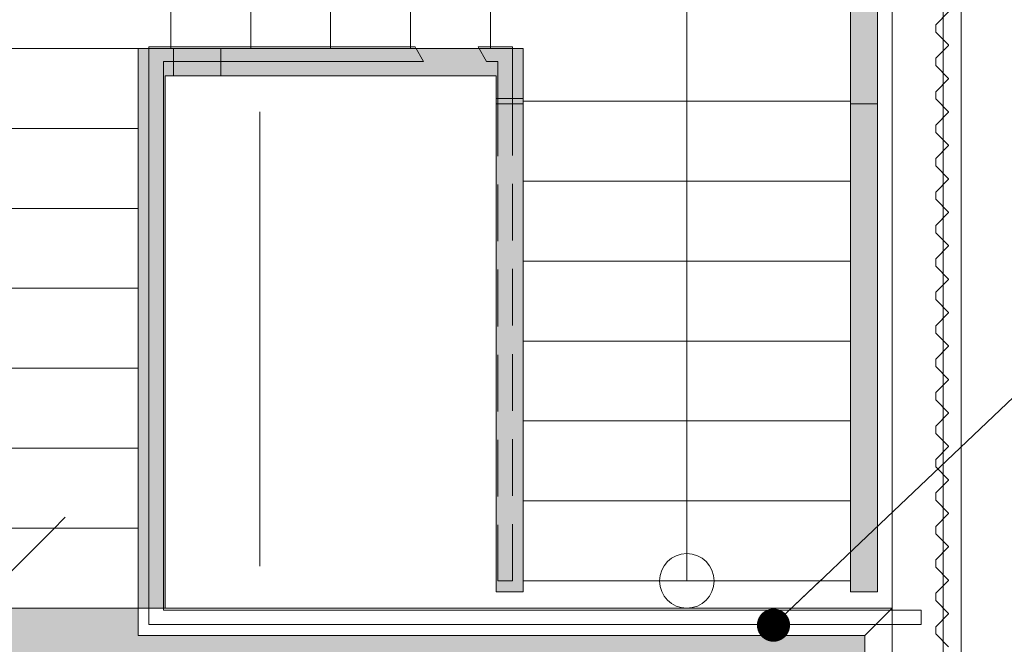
# Model space of a CAD drawing. Header units: millimetres. Extents: x -54205 to 352602, y -8439 to 61516.
# Tile 51 of 189: x -661 to 2049, y 21401 to 23120. Entities that reach past the tile are written whole.
import ezdxf
from ezdxf.enums import TextEntityAlignment as Align

# ---------------------------------------------------------------- set-up
doc = ezdxf.new("R2010")
doc.units = ezdxf.units.MM
doc.header["$MEASUREMENT"] = 0
for name, pattern in [('streep-punt', [2500, 1250, -625, 0, -625]), ('streep-streep-punt grof', [8750, 2500, -1250, 2500, -1250, 0, -1250]), ('streeplijn fijn', [234.119993, 155.999994, -78.119999]), ('Wipeout_Contour', [1000, 0, -1000])]:
    doc.linetypes.add(name, pattern=pattern)
for name, color, linetype in [('Maatvoering 1_ 100', 7, 'Continuous'), ('Maatvoering 1_ 100 2D arcering', 7, 'Continuous'), ('New_21_0 NC Buitenwanden', 7, 'Continuous'), ('New_24 Trappen', 7, 'Continuous'), ('New_24 Trappen 2D arcering', 7, 'Continuous'), ('New_24 Trappen Afdek-arcering', 7, 'Continuous'), ('New_28 Draagconstructies', 7, 'Continuous'), ('New_34 Balustrades', 7, 'Continuous'), ('New_41 Buitenwandafw', 7, 'Continuous'), ('New_Maatvoering 1_ 100', 7, 'Continuous'), ('New_Maatvoering 1_ 100 2D arcering', 7, 'Continuous'), ('Stramien', 7, 'Continuous')]:
    doc.layers.add(name, color=color, linetype=linetype)
doc.styles.add('GENERATED_STYLE_1', font='arial.ttf')
doc.styles.add('GENERATED_STYLE_2', font='arial.ttf')
doc.dimstyles.new('GENERATED_STYLE__10', dxfattribs={"dimtxt": 0.18, "dimasz": 182.4, "dimexe": 0.18, "dimexo": 0.0625, "dimgap": 0, "dimtad": 0, "dimtih": 1, "dimtoh": 1, "dimdec": 4, "dimzin": 0, "dimdsep": 46, "dimcen": 0.09, "dimadec": 0, "dimazin": 0, "dimtfac": 1, "dimtdec": 4, "dimtmove": 0, "dimatfit": 3, "dimldrblk": 'ARROWHEAD_11', "dimfxl": 1, "dimtolj": 1, "dimtzin": 0, "dimarcsym": 0})
doc.dimstyles.new('GENERATED_STYLE__2', dxfattribs={"dimtxt": 250, "dimasz": 142.5, "dimexe": 0.18, "dimexo": 0.0625, "dimgap": 0, "dimtad": 1, "dimtih": 1, "dimtoh": 1, "dimdec": 0, "dimzin": 0, "dimdsep": 46, "dimtxsty": 'GENERATED_STYLE_2', "dimblk": 'ARROWHEAD_11', "dimblk1": 'ARROWHEAD_11', "dimblk2": 'ARROWHEAD_11', "dimcen": 0.09, "dimse1": 1, "dimse2": 1, "dimclrd": 1, "dimclre": 1, "dimclrt": 2, "dimadec": 1, "dimazin": 0, "dimtfac": 1, "dimtdec": 4, "dimtmove": 0, "dimatfit": 3, "dimfxl": 1, "dimtolj": 1, "dimtzin": 0, "dimarcsym": 0})
doc.dimstyles.new('GENERATED_STYLE__3', dxfattribs={"dimtxt": 179.999995, "dimasz": 142.5, "dimexe": 0.18, "dimexo": 0.0625, "dimgap": 0, "dimtad": 1, "dimtih": 1, "dimtoh": 1, "dimdec": 0, "dimzin": 0, "dimdsep": 46, "dimtxsty": 'GENERATED_STYLE_1', "dimblk": 'ARROWHEAD_11', "dimblk1": 'ARROWHEAD_11', "dimblk2": 'ARROWHEAD_11', "dimcen": 0.09, "dimse1": 1, "dimse2": 1, "dimclrd": 1, "dimclre": 1, "dimclrt": 2, "dimadec": 1, "dimazin": 0, "dimtfac": 1, "dimtdec": 4, "dimtmove": 0, "dimatfit": 3, "dimfxl": 1, "dimtolj": 1, "dimtzin": 0, "dimarcsym": 0})
doc.dimstyles.new('GENERATED_STYLE__4', dxfattribs={"dimtxt": 250, "dimasz": 142.5, "dimexe": 0.18, "dimexo": 0.0625, "dimgap": 0, "dimtad": 1, "dimdec": 0, "dimzin": 0, "dimdsep": 46, "dimtxsty": 'GENERATED_STYLE_2', "dimblk": 'ARROWHEAD_11', "dimblk1": 'ARROWHEAD_11', "dimblk2": 'ARROWHEAD_11', "dimcen": 0.09, "dimse1": 1, "dimse2": 1, "dimclrd": 1, "dimclre": 1, "dimclrt": 2, "dimadec": 1, "dimazin": 0, "dimtfac": 1, "dimtdec": 4, "dimtmove": 0, "dimatfit": 3, "dimfxl": 1, "dimtolj": 1, "dimtzin": 0, "dimarcsym": 0})

# ---------------------------------------------------------------- blocks, each defined once
blk = doc.blocks.new('UPN balk 27_3')
at = {"layer": 'New_28 Draagconstructies', "color": 1, "linetype": 'Continuous', "lineweight": 0}
for p, q in [((545, 37.5), (-37.5, 37.5)), ((-37.5, 37.5), (0, 0)), ((1127.5, 37.5), (545, 37.5)), ((1090, 0), (1127.5, 37.5)), ((0, 0), (37.5, -37.5)), ((1052.5, -37.5), (1090, 0)), ((37.5, -37.5), (545, -37.5)), ((545, -37.5), (1052.5, -37.5))]:
    blk.add_line(p, q, dxfattribs=at)
blk = doc.blocks.new('Slab_9_1', base_point=(-1235, 20410.8))
at = {"layer": 'New_24 Trappen Afdek-arcering', "linetype": 'Continuous', "lineweight": 0, "true_color": 0xffffff}
blk.add_hatch(color=7, dxfattribs=at).paths.add_polyline_path([(-1235, 20410.8), (1665, 20410.8), (1665, 21425.8), (-335, 21425.8), (-335, 21500.8), (-1235, 21500.8)])
at = {"layer": 'New_24 Trappen', "color": 1, "linetype": 'Continuous', "lineweight": 0, "flags": 128}
blk.add_lwpolyline([(-1235, 20410.8), (1665, 20410.8), (1665, 21425.8), (-335, 21425.8), (-335, 21500.8), (-1235, 21500.8)], close=True, dxfattribs=at)
blk = doc.blocks.new('Slab_10_1', base_point=(-1350, 20325.8))
at = {"layer": 'New_24 Trappen', "color": 1, "linetype": 'Continuous', "lineweight": 0, "flags": 128}
blk.add_lwpolyline([(-1350, 20325.8), (1740, 20325.8), (1740, 24055.8), (-1350, 24055.8)], close=True, dxfattribs=at)
blk = doc.blocks.new('Stair_6_1')
at = {"layer": 'New_24 Trappen 2D arcering', "linetype": 'Continuous', "lineweight": 0, "true_color": 0xffffff}
for points in [[(1700, 22888), (1700, 24015.8), (862.8, 24015.8), (862.8, 23940.8), (1625, 23940.8), (1625, 22888)], [(-107.2, 23040.8), (-335, 23040.8), (-335, 21500.8), (-260, 21500.8), (-260, 22965.8), (-107.2, 22965.8)], [(725, 22903), (725, 23040.8), (-237.2, 23040.8), (-237.2, 22965.8), (650, 22965.8), (650, 22903)], [(-107.2, 23040.8), (-237.2, 23040.8), (-237.2, 22965.8), (-107.2, 22965.8)], [(725, 22888), (725, 22903), (650, 22903), (650, 22888)], [(725, 21545.8), (725, 21575.8), (725, 22888), (650, 22888), (650, 21575.8), (650, 21545.8)], [(1700, 21545.8), (1700, 21575.8), (1700, 22888), (1625, 22888), (1625, 21575.8), (1625, 21545.8)]]:
    blk.add_hatch(color=7, dxfattribs=at).paths.add_polyline_path(points)
at = {"layer": 'New_24 Trappen', "color": 9, "linetype": 'Continuous', "lineweight": 0, "flags": 128}
for points in [[(1700, 22888), (1700, 24015.8), (862.8, 24015.8), (862.8, 23940.8), (1625, 23940.8), (1625, 22888)], [(-107.2, 23040.8), (-335, 23040.8), (-335, 21500.8), (-260, 21500.8), (-260, 22965.8), (-107.2, 22965.8)], [(725, 22903), (725, 23040.8), (-237.2, 23040.8), (-237.2, 22965.8), (650, 22965.8), (650, 22903)], [(-107.2, 23040.8), (-237.2, 23040.8), (-237.2, 22965.8), (-107.2, 22965.8)], [(725, 22888), (725, 22903), (650, 22903), (650, 22888)], [(725, 21545.8), (725, 21575.8), (725, 22888), (650, 22888), (650, 21575.8), (650, 21545.8)], [(1700, 21545.8), (1700, 21575.8), (1700, 22888), (1625, 22888), (1625, 21575.8), (1625, 21545.8)]]:
    blk.add_lwpolyline(points, close=True, dxfattribs=at)
at = {"color": 254, "linetype": 'Wipeout_Contour', "lineweight": 0, "ltscale": 86889.148383}
blk.add_wipeout([(725, 21575.8), (1625, 21575.8), (1625, 21795.8), (725, 21795.8)], dxfattribs=at).dxf.layer = 'New_24 Trappen Afdek-arcering'
at = {"layer": 'New_24 Trappen', "color": 9, "linetype": 'Continuous', "lineweight": 0}
for p, q in [((1625, 21795.8), (725, 21795.8)), ((725, 21575.8), (1625, 21575.8))]:
    blk.add_line(p, q, dxfattribs=at)
at = {"layer": 'New_24 Trappen', "color": 1, "linetype": 'Continuous', "lineweight": 0}
for p, q in [((725, 21795.8), (725, 21575.8)), ((1625, 21575.8), (1625, 21795.8))]:
    blk.add_line(p, q, dxfattribs=at)
at = {"layer": 'New_24 Trappen', "color": 9, "linetype": 'Continuous', "lineweight": 0}
for start, end in [(0, 180), (180, 0)]:
    blk.add_arc((1175, 21575.8), 75, start, end, dxfattribs=at)
at = {"color": 254, "linetype": 'Wipeout_Contour', "lineweight": 0, "ltscale": 87767.687273}
blk.add_wipeout([(725, 21795.8), (1625, 21795.8), (1625, 22015.8), (725, 22015.8)], dxfattribs=at).dxf.layer = 'New_24 Trappen Afdek-arcering'
at = {"layer": 'New_24 Trappen', "color": 9, "linetype": 'Continuous', "lineweight": 0}
for p, q in [((1625, 22015.8), (725, 22015.8)), ((725, 21795.8), (1625, 21795.8)), ((1175, 21575.8), (1175, 21795.8))]:
    blk.add_line(p, q, dxfattribs=at)
at = {"layer": 'New_24 Trappen', "color": 1, "linetype": 'Continuous', "lineweight": 0}
for p, q in [((725, 22015.8), (725, 21795.8)), ((1625, 21795.8), (1625, 22015.8))]:
    blk.add_line(p, q, dxfattribs=at)
at = {"color": 254, "linetype": 'Wipeout_Contour', "lineweight": 0, "ltscale": 88646.255118}
blk.add_wipeout([(725, 22015.8), (1625, 22015.8), (1625, 22235.8), (725, 22235.8)], dxfattribs=at).dxf.layer = 'New_24 Trappen Afdek-arcering'
at = {"layer": 'New_24 Trappen', "color": 9, "linetype": 'Continuous', "lineweight": 0}
for p, q in [((1625, 22235.8), (725, 22235.8)), ((725, 22015.8), (1625, 22015.8))]:
    blk.add_line(p, q, dxfattribs=at)
at = {"layer": 'New_24 Trappen', "color": 1, "linetype": 'Continuous', "lineweight": 0}
for p, q in [((725, 22235.8), (725, 22015.8)), ((1625, 22015.8), (1625, 22235.8))]:
    blk.add_line(p, q, dxfattribs=at)
at = {"color": 254, "linetype": 'Wipeout_Contour', "lineweight": 0, "ltscale": 89524.851067}
blk.add_wipeout([(725, 22235.8), (1625, 22235.8), (1625, 22455.8), (725, 22455.8)], dxfattribs=at).dxf.layer = 'New_24 Trappen Afdek-arcering'
at = {"layer": 'New_24 Trappen', "color": 9, "linetype": 'Continuous', "lineweight": 0}
for p, q in [((1625, 22455.8), (725, 22455.8)), ((725, 22235.8), (1625, 22235.8))]:
    blk.add_line(p, q, dxfattribs=at)
at = {"layer": 'New_24 Trappen', "color": 1, "linetype": 'Continuous', "lineweight": 0}
for p, q in [((725, 22455.8), (725, 22235.8)), ((1625, 22235.8), (1625, 22455.8))]:
    blk.add_line(p, q, dxfattribs=at)
at = {"color": 254, "linetype": 'Wipeout_Contour', "lineweight": 0, "ltscale": 90403.474301}
blk.add_wipeout([(725, 22455.8), (1625, 22455.8), (1625, 22675.8), (725, 22675.8)], dxfattribs=at).dxf.layer = 'New_24 Trappen Afdek-arcering'
at = {"layer": 'New_24 Trappen', "color": 9, "linetype": 'Continuous', "lineweight": 0}
for p, q in [((1625, 22675.8), (725, 22675.8)), ((725, 22455.8), (1625, 22455.8))]:
    blk.add_line(p, q, dxfattribs=at)
at = {"layer": 'New_24 Trappen', "color": 1, "linetype": 'Continuous', "lineweight": 0}
for p, q in [((725, 22675.8), (725, 22455.8)), ((1625, 22455.8), (1625, 22675.8))]:
    blk.add_line(p, q, dxfattribs=at)
at = {"color": 254, "linetype": 'Wipeout_Contour', "lineweight": 0, "ltscale": 91282.124058}
blk.add_wipeout([(1625, 22895.8), (725, 22895.8), (725, 22675.8), (1625, 22675.8)], dxfattribs=at).dxf.layer = 'New_24 Trappen Afdek-arcering'
at = {"layer": 'New_24 Trappen', "color": 9, "linetype": 'Continuous', "lineweight": 0}
for p, q in [((1625, 22895.8), (725, 22895.8)), ((725, 22675.8), (1625, 22675.8))]:
    blk.add_line(p, q, dxfattribs=at)
at = {"layer": 'New_24 Trappen', "color": 1, "linetype": 'Continuous', "lineweight": 0}
for p, q in [((725, 22895.8), (725, 22675.8)), ((1625, 22675.8), (1625, 22895.8))]:
    blk.add_line(p, q, dxfattribs=at)
at = {"color": 254, "linetype": 'Wipeout_Contour', "lineweight": 0, "ltscale": 139907.001611}
blk.add_wipeout([(1625, 23940.8), (635, 23940.8), (635, 23040.8), (725, 23040.8), (725, 22895.8), (1625, 22895.8)], dxfattribs=at).dxf.layer = 'New_24 Trappen Afdek-arcering'
at = {"layer": 'New_24 Trappen', "color": 9, "linetype": 'Continuous', "lineweight": 0}
for p, q in [((635, 23940.8), (635, 23040.8)), ((1175, 22895.8), (1175, 23490.8)), ((725, 22895.8), (1625, 22895.8)), ((1175, 21795.8), (1175, 22895.8))]:
    blk.add_line(p, q, dxfattribs=at)
at = {"layer": 'New_24 Trappen', "color": 1, "linetype": 'Continuous', "lineweight": 0}
for p, q in [((1625, 22895.8), (1625, 23940.8)), ((635, 23040.8), (725, 23040.8)), ((725, 23040.8), (725, 22895.8))]:
    blk.add_line(p, q, dxfattribs=at)
at = {"color": 254, "linetype": 'Wipeout_Contour', "lineweight": 0, "ltscale": 93987.820194}
blk.add_wipeout([(415, 23040.8), (635, 23040.8), (635, 23940.8), (415, 23940.8)], dxfattribs=at).dxf.layer = 'New_24 Trappen Afdek-arcering'
at = {"layer": 'New_24 Trappen', "color": 9, "linetype": 'Continuous', "lineweight": 0}
for p, q in [((415, 23940.8), (415, 23040.8)), ((635, 23040.8), (635, 23940.8))]:
    blk.add_line(p, q, dxfattribs=at)
at = {"layer": 'New_24 Trappen', "color": 1, "linetype": 'Continuous', "lineweight": 0}
blk.add_line((415, 23040.8), (635, 23040.8), dxfattribs=at)
at = {"color": 254, "linetype": 'Wipeout_Contour', "lineweight": 0, "ltscale": 93972.271554}
blk.add_wipeout([(195, 23040.8), (415, 23040.8), (415, 23940.8), (195, 23940.8)], dxfattribs=at).dxf.layer = 'New_24 Trappen Afdek-arcering'
at = {"layer": 'New_24 Trappen', "color": 9, "linetype": 'Continuous', "lineweight": 0}
for p, q in [((195, 23940.8), (195, 23040.8)), ((415, 23040.8), (415, 23940.8))]:
    blk.add_line(p, q, dxfattribs=at)
at = {"layer": 'New_24 Trappen', "color": 1, "linetype": 'Continuous', "lineweight": 0}
blk.add_line((195, 23040.8), (415, 23040.8), dxfattribs=at)
at = {"color": 254, "linetype": 'Wipeout_Contour', "lineweight": 0, "ltscale": 93964.964914}
blk.add_wipeout([(-25, 23040.8), (195, 23040.8), (195, 23940.8), (-25, 23940.8)], dxfattribs=at).dxf.layer = 'New_24 Trappen Afdek-arcering'
at = {"layer": 'New_24 Trappen', "color": 9, "linetype": 'Continuous', "lineweight": 0}
for p, q in [((-25, 23940.8), (-25, 23040.8)), ((195, 23040.8), (195, 23940.8))]:
    blk.add_line(p, q, dxfattribs=at)
at = {"layer": 'New_24 Trappen', "color": 1, "linetype": 'Continuous', "lineweight": 0}
blk.add_line((-25, 23040.8), (195, 23040.8), dxfattribs=at)
at = {"color": 254, "linetype": 'Wipeout_Contour', "lineweight": 0, "ltscale": 93965.902205}
blk.add_wipeout([(-25, 23940.8), (-245, 23940.8), (-245, 23040.8), (-25, 23040.8)], dxfattribs=at).dxf.layer = 'New_24 Trappen Afdek-arcering'
at = {"layer": 'New_24 Trappen', "color": 9, "linetype": 'Continuous', "lineweight": 0}
for p, q in [((-245, 23940.8), (-245, 23040.8)), ((-25, 23040.8), (-25, 23940.8))]:
    blk.add_line(p, q, dxfattribs=at)
at = {"layer": 'New_24 Trappen', "color": 1, "linetype": 'Continuous', "lineweight": 0}
blk.add_line((-245, 23040.8), (-25, 23040.8), dxfattribs=at)
at = {"color": 254, "linetype": 'Wipeout_Contour', "lineweight": 0, "ltscale": 117073.552776}
blk.add_wipeout([(-245, 23940.8), (-1235, 23940.8), (-1235, 23040.8), (-335, 23040.8), (-245, 23040.8)], dxfattribs=at).dxf.layer = 'New_24 Trappen Afdek-arcering'
at = {"layer": 'New_24 Trappen', "color": 9, "linetype": 'Continuous', "lineweight": 0}
for p, q in [((-245, 23040.8), (-245, 23940.8)), ((-1235, 23040.8), (-335, 23040.8))]:
    blk.add_line(p, q, dxfattribs=at)
at = {"layer": 'New_24 Trappen', "color": 1, "linetype": 'Continuous', "lineweight": 0}
blk.add_line((-335, 23040.8), (-245, 23040.8), dxfattribs=at)
at = {"color": 254, "linetype": 'Wipeout_Contour', "lineweight": 0, "ltscale": 91794.682295}
blk.add_wipeout([(-1235, 23040.8), (-1235, 22820.8), (-335, 22820.8), (-335, 23040.8)], dxfattribs=at).dxf.layer = 'New_24 Trappen Afdek-arcering'
at = {"layer": 'New_24 Trappen', "color": 9, "linetype": 'Continuous', "lineweight": 0}
for p, q in [((-335, 23040.8), (-1235, 23040.8)), ((-1235, 22820.8), (-335, 22820.8))]:
    blk.add_line(p, q, dxfattribs=at)
at = {"layer": 'New_24 Trappen', "color": 1, "linetype": 'Continuous', "lineweight": 0}
blk.add_line((-335, 22820.8), (-335, 23040.8), dxfattribs=at)
at = {"color": 254, "linetype": 'Wipeout_Contour', "lineweight": 0, "ltscale": 90915.372701}
blk.add_wipeout([(-335, 22820.8), (-1235, 22820.8), (-1235, 22600.8), (-335, 22600.8)], dxfattribs=at).dxf.layer = 'New_24 Trappen Afdek-arcering'
at = {"layer": 'New_24 Trappen', "color": 9, "linetype": 'Continuous', "lineweight": 0}
for p, q in [((-335, 22820.8), (-1235, 22820.8)), ((-1235, 22600.8), (-335, 22600.8))]:
    blk.add_line(p, q, dxfattribs=at)
at = {"layer": 'New_24 Trappen', "color": 1, "linetype": 'Continuous', "lineweight": 0}
blk.add_line((-335, 22600.8), (-335, 22820.8), dxfattribs=at)
at = {"color": 254, "linetype": 'Wipeout_Contour', "lineweight": 0, "ltscale": 90036.076574}
blk.add_wipeout([(-335, 22600.8), (-1235, 22600.8), (-1235, 22380.8), (-335, 22380.8)], dxfattribs=at).dxf.layer = 'New_24 Trappen Afdek-arcering'
at = {"layer": 'New_24 Trappen', "color": 9, "linetype": 'Continuous', "lineweight": 0}
for p, q in [((-335, 22600.8), (-1235, 22600.8)), ((-1235, 22380.8), (-335, 22380.8))]:
    blk.add_line(p, q, dxfattribs=at)
at = {"layer": 'New_24 Trappen', "color": 1, "linetype": 'Continuous', "lineweight": 0}
blk.add_line((-335, 22380.8), (-335, 22600.8), dxfattribs=at)
at = {"color": 254, "linetype": 'Wipeout_Contour', "lineweight": 0, "ltscale": 89156.794324}
blk.add_wipeout([(-335, 22380.8), (-1235, 22380.8), (-1235, 22160.8), (-335, 22160.8)], dxfattribs=at).dxf.layer = 'New_24 Trappen Afdek-arcering'
at = {"layer": 'New_24 Trappen', "color": 9, "linetype": 'Continuous', "lineweight": 0}
for p, q in [((-335, 22380.8), (-1235, 22380.8)), ((-1235, 22160.8), (-335, 22160.8))]:
    blk.add_line(p, q, dxfattribs=at)
at = {"layer": 'New_24 Trappen', "color": 1, "linetype": 'Continuous', "lineweight": 0}
blk.add_line((-335, 22160.8), (-335, 22380.8), dxfattribs=at)
at = {"color": 254, "linetype": 'Wipeout_Contour', "lineweight": 0, "ltscale": 88277.526367}
blk.add_wipeout([(-335, 22160.8), (-1235, 22160.8), (-1235, 21940.8), (-335, 21940.8)], dxfattribs=at).dxf.layer = 'New_24 Trappen Afdek-arcering'
at = {"layer": 'New_24 Trappen', "color": 9, "linetype": 'Continuous', "lineweight": 0}
for p, q in [((-335, 22160.8), (-1235, 22160.8)), ((-1235, 21940.8), (-335, 21940.8))]:
    blk.add_line(p, q, dxfattribs=at)
at = {"layer": 'New_24 Trappen', "color": 1, "linetype": 'Continuous', "lineweight": 0}
blk.add_line((-335, 21940.8), (-335, 22160.8), dxfattribs=at)
at = {"color": 254, "linetype": 'Wipeout_Contour', "lineweight": 0, "ltscale": 87398.273124}
blk.add_wipeout([(-335, 21940.8), (-1235, 21940.8), (-1235, 21720.8), (-335, 21720.8)], dxfattribs=at).dxf.layer = 'New_24 Trappen Afdek-arcering'
at = {"layer": 'New_24 Trappen', "color": 9, "linetype": 'Continuous', "lineweight": 0}
for p, q in [((-335, 21940.8), (-1235, 21940.8)), ((-1235, 21720.8), (-335, 21720.8))]:
    blk.add_line(p, q, dxfattribs=at)
at = {"layer": 'New_24 Trappen', "color": 1, "linetype": 'Continuous', "lineweight": 0}
blk.add_line((-335, 21720.8), (-335, 21940.8), dxfattribs=at)
at = {"color": 254, "linetype": 'Wipeout_Contour', "lineweight": 0, "ltscale": 86519.035061}
blk.add_wipeout([(-335, 21720.8), (-1235, 21720.8), (-1235, 21500.8), (-335, 21500.8)], dxfattribs=at).dxf.layer = 'New_24 Trappen Afdek-arcering'
at = {"layer": 'New_24 Trappen', "color": 9, "linetype": 'Continuous', "lineweight": 0}
for p, q in [((-535, 21750.8), (-785, 21500.8)), ((-335, 21720.8), (-1235, 21720.8)), ((-1235, 21500.8), (-335, 21500.8))]:
    blk.add_line(p, q, dxfattribs=at)
at = {"layer": 'New_24 Trappen', "color": 1, "linetype": 'Continuous', "lineweight": 0}
blk.add_line((-335, 21500.8), (-335, 21720.8), dxfattribs=at)
blk = doc.blocks.new('Standard grid marker')
at = {"layer": 'Stramien', "color": 1, "linetype": 'streep-punt', "lineweight": 0}
blk.add_line((1000, 0), (61400.2, 0), dxfattribs=at)
at = {"layer": 'Stramien', "color": 2, "lineweight": 0, "style": 'GENERATED_STYLE_1'}
for tag, p in [('AC_MarkerText_1_0', (-245, -80)), ('AC_MarkerText_1_1', (63155.2, -80))]:
    blk.add_attdef(tag, text='', height=350, rotation=270, dxfattribs=at).set_placement(p, align=Align.TOP_CENTER)
blk = doc.blocks.new('Profielplaat 26_2')
at = {"layer": 'New_21_0 NC Buitenwanden', "color": 1, "linetype": 'streep-streep-punt grof', "lineweight": 0}
for p, q in [((-35, 2805.5), (0, 2770)), ((0, 2770), (0, 2760)), ((0, 2750), (-35, 2714.5)), ((0, 2760), (0, 2750)), ((-35, 2714.5), (-35, 2713.5)), ((-35, 2713.5), (0, 2678)), ((0, 2658), (-35, 2622.5)), ((0, 2678), (0, 2668)), ((0, 2668), (0, 2658)), ((-35, 2622.5), (-35, 2621.5)), ((-35, 2621.5), (0, 2586)), ((0, 2586), (0, 2576)), ((0, 2576), (0, 2566)), ((0, 2566), (-35, 2530.5)), ((-35, 2530.5), (-35, 2529.5)), ((-35, 2529.5), (0, 2494)), ((0, 2494), (0, 2484)), ((0, 2474), (-35, 2438.5)), ((0, 2484), (0, 2474)), ((-35, 2438.5), (-35, 2437.5)), ((-35, 2437.5), (0, 2402)), ((0, 2402), (0, 2392)), ((0, 2392), (0, 2382)), ((0, 2382), (-35, 2346.5)), ((-35, 2346.5), (-35, 2345.5)), ((-35, 2345.5), (0, 2310)), ((0, 2310), (0, 2300)), ((0, 2290), (-35, 2254.5)), ((0, 2300), (0, 2290)), ((-35, 2254.5), (-35, 2253.5)), ((-35, 2253.5), (0, 2218)), ((0, 2198), (-35, 2162.5)), ((0, 2218), (0, 2208)), ((0, 2208), (0, 2198)), ((-35, 2162.5), (-35, 2161.5)), ((-35, 2161.5), (0, 2126)), ((0, 2126), (0, 2116)), ((0, 2116), (0, 2106)), ((0, 2106), (-35, 2070.5)), ((-35, 2070.5), (-35, 2069.5)), ((-35, 2069.5), (0, 2034)), ((0, 2034), (0, 2024)), ((0, 2014), (-35, 1978.5)), ((0, 2024), (0, 2014)), ((-35, 1978.5), (-35, 1977.5)), ((-35, 1977.5), (0, 1942)), ((0, 1942), (0, 1932)), ((0, 1932), (0, 1922)), ((0, 1922), (-35, 1886.5)), ((-35, 1886.5), (-35, 1885.5)), ((-35, 1885.5), (0, 1850)), ((0, 1850), (0, 1840)), ((0, 1830), (-35, 1794.5)), ((0, 1840), (0, 1830)), ((-35, 1794.5), (-35, 1793.5)), ((-35, 1793.5), (0, 1758)), ((0, 1738), (-35, 1702.5)), ((0, 1758), (0, 1748)), ((0, 1748), (0, 1738)), ((-35, 1702.5), (-35, 1701.5)), ((-35, 1701.5), (0, 1666)), ((0, 1666), (0, 1656)), ((0, 1656), (0, 1646)), ((0, 1646), (-35, 1610.5)), ((-35, 1610.5), (-35, 1609.5)), ((-35, 1609.5), (0, 1574)), ((0, 1574), (0, 1564)), ((0, 1554), (-35, 1518.5)), ((0, 1564), (0, 1554)), ((-35, 1518.5), (-35, 1517.5)), ((-35, 1517.5), (0, 1482)), ((0, 1482), (0, 1472)), ((0, 1472), (0, 1462)), ((0, 1462), (-35, 1426.5)), ((-35, 1426.5), (-35, 1425.5)), ((-35, 1425.5), (0, 1390)), ((0, 1390), (0, 1380)), ((0, 1370), (-35, 1334.5)), ((0, 1380), (0, 1370)), ((-35, 1334.5), (-35, 1333.5)), ((-35, 1333.5), (0, 1298)), ((0, 1278), (-35, 1242.5)), ((0, 1298), (0, 1288)), ((0, 1288), (0, 1278)), ((-35, 1242.5), (-35, 1241.5)), ((-35, 1241.5), (0, 1206)), ((0, 1206), (0, 1196)), ((0, 1196), (0, 1186)), ((0, 1186), (-35, 1150.5)), ((-35, 1150.5), (-35, 1149.5)), ((-35, 1149.5), (0, 1114)), ((0, 1114), (0, 1104)), ((0, 1094), (-35, 1058.5)), ((0, 1104), (0, 1094))]:
    blk.add_line(p, q, dxfattribs=at)
blk = doc.blocks.new('UPN balk 27_11')
at = {"layer": 'New_28 Draagconstructies', "color": 1, "linetype": 'Continuous', "lineweight": 0}
for p, q in [((1018.7, 37.5), (-37.5, 37.5)), ((-37.5, 37.5), (0, 0)), ((2037.5, 37.5), (1018.7, 37.5)), ((2037.5, 0), (2037.5, 37.5)), ((0, 0), (37.5, -37.5)), ((2037.5, -37.5), (2037.5, 0)), ((37.5, -37.5), (1018.7, -37.5)), ((1018.7, -37.5), (2037.5, -37.5))]:
    blk.add_line(p, q, dxfattribs=at)
blk = doc.blocks.new('Haag 27')
at = {"layer": 'New_41 Buitenwandafw', "color": 1, "linetype": 'Continuous', "lineweight": 0}
for p, q in [((3909.7, 50), (0, 50)), ((0, 0), (3909.7, 0))]:
    blk.add_line(p, q, dxfattribs=at)
blk = doc.blocks.new('*D1018')
at = {"layer": 'Maatvoering 1_ 100 2D arcering', "linetype": 'Continuous', "lineweight": 0}
for points in [[(64027.5, 27835.9), (64030.4, 27821.6), (64038.5, 27809.4), (64050.6, 27801.3), (64065, 27798.4), (64079.4, 27801.3), (64091.5, 27809.4), (64099.6, 27821.6), (64102.5, 27835.9), (64099.6, 27850.3), (64091.5, 27862.4), (64079.4, 27870.6), (64065, 27873.4), (64050.6, 27870.6), (64038.5, 27862.4), (64030.4, 27850.3)], [(64027.5, 3115.7), (64030.4, 3101.3), (64038.5, 3089.1), (64050.6, 3081), (64065, 3078.2), (64079.4, 3081), (64091.5, 3089.1), (64099.6, 3101.3), (64102.5, 3115.7), (64099.6, 3130), (64091.5, 3142.2), (64079.4, 3150.3), (64065, 3153.2), (64050.6, 3150.3), (64038.5, 3142.2), (64030.4, 3130)]]:
    blk.add_hatch(color=1, dxfattribs=at).paths.add_polyline_path(points)
at = {"layer": 'Maatvoering 1_ 100', "color": 1, "linetype": 'Continuous', "lineweight": 0}
for p, q in [((64065, 27873.4), (64065, 27910.9)), ((64027.5, 27835.9), (63924.4, 27835.9)), ((64205.6, 27835.9), (64102.5, 27835.9)), ((64065, 3153.2), (64065, 27798.4)), ((64027.5, 3115.7), (63924.4, 3115.7)), ((64205.6, 3115.7), (64102.5, 3115.7)), ((64065, 3040.7), (64065, 3078.2))]:
    blk.add_line(p, q, dxfattribs=at)
for centre in [(64065, 27835.9), (64065, 3115.7)]:
    blk.add_circle(centre, 37.5, dxfattribs=at)
at = {"layer": 'Maatvoering 1_ 100', "color": 2, "lineweight": 0, "insert": (64015, 14951.5), "char_height": 250, "attachment_point": 7, "rotation": 90, "style": 'GENERATED_STYLE_2'}
blk.add_mtext('\\A1;{\\pql;\\fArial|b1|i0|c0|p0;\\W1.000000;24.720}', dxfattribs=at)
blk = doc.blocks.new('ARROWHEAD_11')
at = {"color": 0, "linetype": 'Continuous', "lineweight": 0}
blk.add_line((0, 0), (-1, 0), dxfattribs=at)
at = {"color": 0, "linetype": 'Continuous', "lineweight": 0, "const_width": 0.25, "flags": 128}
blk.add_lwpolyline([(-0.125, 0, 1), (0.125, 0, 1)], format="xyb", close=True, dxfattribs=at)
blk = doc.blocks.new('*D1035')
at = {"layer": 'Maatvoering 1_ 100 2D arcering', "linetype": 'Continuous', "lineweight": 0}
for points in [[(-1587.5, 26715.6), (-1584.6, 26701.2), (-1576.5, 26689), (-1564.4, 26680.9), (-1550, 26678.1), (-1535.6, 26680.9), (-1523.5, 26689), (-1515.4, 26701.2), (-1512.5, 26715.6), (-1515.4, 26729.9), (-1523.5, 26742.1), (-1535.6, 26750.2), (-1550, 26753.1), (-1564.4, 26750.2), (-1576.5, 26742.1), (-1584.6, 26729.9)], [(18292.5, 26715.6), (18295.4, 26701.2), (18303.5, 26689), (18315.6, 26680.9), (18330, 26678.1), (18344.4, 26680.9), (18356.5, 26689), (18364.6, 26701.2), (18367.5, 26715.6), (18364.6, 26729.9), (18356.5, 26742.1), (18344.4, 26750.2), (18330, 26753.1), (18315.6, 26750.2), (18303.5, 26742.1), (18295.4, 26729.9)]]:
    blk.add_hatch(color=1, dxfattribs=at).paths.add_polyline_path(points)
at = {"layer": 'Maatvoering 1_ 100', "color": 1, "linetype": 'Continuous', "lineweight": 0}
for p, q in [((-1550, 26753.1), (-1550, 26856.2)), ((18330, 26753.1), (18330, 26856.2)), ((-1625, 26715.6), (-1587.5, 26715.6)), ((-1512.5, 26715.6), (18292.5, 26715.6)), ((18367.5, 26715.6), (18405, 26715.6)), ((-1550, 26574.9), (-1550, 26678.1)), ((18330, 26574.9), (18330, 26678.1))]:
    blk.add_line(p, q, dxfattribs=at)
for centre in [(-1550, 26715.6), (18330, 26715.6)]:
    blk.add_circle(centre, 37.5, dxfattribs=at)
at = {"layer": 'Maatvoering 1_ 100', "color": 2, "lineweight": 0, "insert": (7865.7, 26765.6), "char_height": 250, "attachment_point": 7, "style": 'GENERATED_STYLE_2'}
blk.add_mtext('\\A1;{\\pql;\\fArial|b1|i0|c0|p0;\\W1.000000;19.880}', dxfattribs=at)
blk = doc.blocks.new('*D1044')
at = {"layer": 'New_Maatvoering 1_ 100 2D arcering', "linetype": 'Continuous', "lineweight": 0}
for points in [[(-1387.5, 25715.6), (-1384.6, 25701.2), (-1376.5, 25689), (-1364.4, 25680.9), (-1350, 25678.1), (-1335.6, 25680.9), (-1323.5, 25689), (-1315.4, 25701.2), (-1312.5, 25715.6), (-1315.4, 25729.9), (-1323.5, 25742.1), (-1335.6, 25750.2), (-1350, 25753.1), (-1364.4, 25750.2), (-1376.5, 25742.1), (-1384.6, 25729.9)], [(18292.5, 25715.6), (18295.4, 25701.2), (18303.5, 25689), (18315.6, 25680.9), (18330, 25678.1), (18344.4, 25680.9), (18356.5, 25689), (18364.6, 25701.2), (18367.5, 25715.6), (18364.6, 25729.9), (18356.5, 25742.1), (18344.4, 25750.2), (18330, 25753.1), (18315.6, 25750.2), (18303.5, 25742.1), (18295.4, 25729.9)]]:
    blk.add_hatch(color=1, dxfattribs=at).paths.add_polyline_path(points)
at = {"layer": 'New_Maatvoering 1_ 100', "color": 1, "linetype": 'Continuous', "lineweight": 0}
for p, q in [((-1350, 25753.1), (-1350, 25856.2)), ((18330, 25753.1), (18330, 25856.2)), ((-1312.5, 25715.6), (18292.5, 25715.6)), ((18367.5, 25715.6), (18405, 25715.6)), ((-1350, 25574.9), (-1350, 25678.1)), ((18330, 25574.9), (18330, 25678.1))]:
    blk.add_line(p, q, dxfattribs=at)
for centre in [(-1350, 25715.6), (18330, 25715.6)]:
    blk.add_circle(centre, 37.5, dxfattribs=at)
at = {"layer": 'New_Maatvoering 1_ 100', "color": 2, "lineweight": 0, "insert": (8112.5, 25751.6), "char_height": 180, "attachment_point": 7, "style": 'GENERATED_STYLE_1'}
blk.add_mtext('\\A1;{\\pql;\\fArial|b0|i0|c0|p0;\\W1.000000;19.680}', dxfattribs=at)
blk = doc.blocks.new('*D1047')
at = {"layer": 'New_Maatvoering 1_ 100 2D arcering', "linetype": 'Continuous', "lineweight": 0}
for points in [[(-787.4, 25215.6), (-784.5, 25201.2), (-776.4, 25189), (-764.2, 25180.9), (-749.9, 25178.1), (-735.5, 25180.9), (-723.4, 25189), (-715.2, 25201.2), (-712.4, 25215.6), (-715.2, 25229.9), (-723.4, 25242.1), (-735.5, 25250.2), (-749.9, 25253.1), (-764.2, 25250.2), (-776.4, 25242.1), (-784.5, 25229.9)], [(1159.4, 25215.6), (1162.3, 25201.2), (1170.4, 25189), (1182.6, 25180.9), (1196.9, 25178.1), (1211.3, 25180.9), (1223.4, 25189), (1231.6, 25201.2), (1234.4, 25215.6), (1231.6, 25229.9), (1223.4, 25242.1), (1211.3, 25250.2), (1196.9, 25253.1), (1182.6, 25250.2), (1170.4, 25242.1), (1162.3, 25229.9)]]:
    blk.add_hatch(color=1, dxfattribs=at).paths.add_polyline_path(points)
at = {"layer": 'New_Maatvoering 1_ 100', "color": 1, "linetype": 'Continuous', "lineweight": 0}
for p, q in [((1196.9, 25253.1), (1196.9, 25356.2)), ((-712.4, 25215.6), (1159.4, 25215.6)), ((1196.9, 25074.9), (1196.9, 25178.1))]:
    blk.add_line(p, q, dxfattribs=at)
blk.add_circle((1196.9, 25215.6), 37.5, dxfattribs=at)
at = {"layer": 'New_Maatvoering 1_ 100', "color": 2, "lineweight": 0, "insert": (-85.4, 25251.6), "char_height": 180, "attachment_point": 7, "style": 'GENERATED_STYLE_1'}
blk.add_mtext('\\A1;{\\pql;\\fArial|b0|i0|c0|p0;\\W1.000000;1.947}', dxfattribs=at)
blk = doc.blocks.new('*D1048')
at = {"layer": 'New_Maatvoering 1_ 100 2D arcering', "linetype": 'Continuous', "lineweight": 0}
for points in [[(1159.4, 25215.6), (1162.3, 25201.2), (1170.4, 25189), (1182.6, 25180.9), (1196.9, 25178.1), (1211.3, 25180.9), (1223.4, 25189), (1231.6, 25201.2), (1234.4, 25215.6), (1231.6, 25229.9), (1223.4, 25242.1), (1211.3, 25250.2), (1196.9, 25253.1), (1182.6, 25250.2), (1170.4, 25242.1), (1162.3, 25229.9)], [(3700, 25215.6), (3702.9, 25201.2), (3711, 25189), (3723.1, 25180.9), (3737.5, 25178.1), (3751.9, 25180.9), (3764, 25189), (3772.1, 25201.2), (3775, 25215.6), (3772.1, 25229.9), (3764, 25242.1), (3751.9, 25250.2), (3737.5, 25253.1), (3723.1, 25250.2), (3711, 25242.1), (3702.9, 25229.9)]]:
    blk.add_hatch(color=1, dxfattribs=at).paths.add_polyline_path(points)
at = {"layer": 'New_Maatvoering 1_ 100', "color": 1, "linetype": 'Continuous', "lineweight": 0}
for p, q in [((1196.9, 25253.1), (1196.9, 25356.2)), ((3737.5, 25253.1), (3737.5, 25356.2)), ((1234.4, 25215.6), (3700, 25215.6)), ((1196.9, 25074.9), (1196.9, 25178.1)), ((3737.5, 25074.9), (3737.5, 25178.1))]:
    blk.add_line(p, q, dxfattribs=at)
for centre in [(1196.9, 25215.6), (3737.5, 25215.6)]:
    blk.add_circle(centre, 37.5, dxfattribs=at)
at = {"layer": 'New_Maatvoering 1_ 100', "color": 2, "lineweight": 0, "insert": (2158.3, 25251.6), "char_height": 180, "attachment_point": 7, "style": 'GENERATED_STYLE_1'}
blk.add_mtext('\\A1;{\\pql;\\fArial|b0|i0|c0|p0;\\W1.000000;2.541}', dxfattribs=at)
blk = doc.blocks.new('Railing_3_1')
at = {"layer": 'New_34 Balustrades', "color": 9, "linetype": 'Continuous', "lineweight": 0}
for p, q in [((427.5, 23045.1), (-305, 23045.1)), ((-305, 23045.1), (-305, 21713.5)), ((450.6, 23005.1), (427.5, 23045.1)), ((-265, 23005.1), (450.6, 23005.1)), ((-265, 21713.5), (-265, 23005.1)), ((-305, 21713.5), (-305, 21455.8)), ((-265, 21495.8), (-265, 21713.5)), ((1820, 21495.8), (-265, 21495.8)), ((1820, 21455.8), (1820, 21495.8)), ((-305, 21455.8), (1820, 21455.8))]:
    blk.add_line(p, q, dxfattribs=at)
at = {"layer": 'New_34 Balustrades', "color": 9, "linetype": 'streeplijn fijn', "lineweight": 0}
for p, q in [((695, 23045.1), (600.7, 23045.1)), ((600.7, 23045.1), (623.8, 23005.1)), ((695, 22900.4), (695, 23045.1)), ((623.8, 23005.1), (655, 23005.1)), ((655, 23005.1), (655, 22900.4)), ((655, 22900.4), (655, 21575.8)), ((695, 21575.8), (695, 22900.4)), ((655, 21575.8), (695, 21575.8))]:
    blk.add_line(p, q, dxfattribs=at)

msp = doc.modelspace()

# ---------------------------------------------------------------- block references
at = {"layer": 'New_21_0 NC Buitenwanden', "color": 9, "linetype": 'Continuous', "lineweight": 0, "xscale": -1, "zscale": 1000}
msp.add_blockref('Profielplaat 26_2', (1860, 20335.8), dxfattribs=at)
at = {"layer": 'New_24 Trappen', "color": 1, "linetype": 'Continuous', "lineweight": 0}
for name, p in [('Slab_10_1', (-1350, 20325.8)), ('Slab_9_1', (-1235, 20410.8))]:
    msp.add_blockref(name, p, dxfattribs=at)
at = {"layer": 'New_28 Draagconstructies', "color": 9, "linetype": 'Continuous', "lineweight": 0, "xscale": -1, "zscale": 1000, "rotation": 270}
msp.add_blockref('UPN balk 27_3', (1702.5, 20373.3), dxfattribs=at)
at = {"layer": 'New_41 Buitenwandafw', "color": 9, "linetype": 'Continuous', "lineweight": 0, "xscale": -1, "zscale": 1000, "rotation": 90}
msp.add_blockref('Haag 27', (1930, 24245.6), dxfattribs=at)

# ---------------------------------------------------------------- next in the draw order: block references
at = {"layer": 'New_24 Trappen', "color": 253, "linetype": 'Continuous', "lineweight": 0, "true_color": 0x99a3a6}
msp.add_blockref('Stair_6_1', (0, 0), dxfattribs=at)

# ---------------------------------------------------------------- next in the draw order: block references
at = {"layer": 'New_28 Draagconstructies', "color": 9, "linetype": 'Continuous', "lineweight": 0, "xscale": -1, "zscale": 1000}
msp.add_blockref('UPN balk 27_11', (1702.5, 21463.3), dxfattribs=at)
at = {"layer": 'New_34 Balustrades', "color": 9, "linetype": 'Continuous', "lineweight": 0}
msp.add_blockref('Railing_3_1', (0, 0), dxfattribs=at)
at = {"layer": 'Stramien', "color": 1, "linetype": 'Continuous', "lineweight": 0, "zscale": 1000, "rotation": 90}
msp.add_blockref('Standard grid marker', (0, -1884.3), dxfattribs=at)

# ---------------------------------------------------------------- next in the draw order: dimensions: what is measured, and where the dimension line sits
at = {"layer": 'Maatvoering 1_ 100', "color": 1, "linetype": 'Continuous', "lineweight": 0}
dim = msp.add_linear_dim(base=(64065, 27835.9), p1=(-230, 3115.7), p2=(32070, 27835.9), angle=90, dimstyle='GENERATED_STYLE__4', dxfattribs=at)
dim.commit()
dim.dimension.update_dxf_attribs({"geometry": '*D1018', "text_midpoint": (63890, 15465.4), "dimtype": 160, "text_rotation": 90})
dim = msp.add_linear_dim(base=(18330, 26715.6), p1=(-1550, 24629.5), p2=(18330, 20325.9), dimstyle='GENERATED_STYLE__2', dxfattribs=at)
dim.commit()
dim.dimension.update_dxf_attribs({"geometry": '*D1035', "text_midpoint": (8379.6, 26890.6), "dimtype": 160})
at = {"layer": 'New_Maatvoering 1_ 100', "color": 1, "linetype": 'Continuous', "lineweight": 0}
for base, p1, p2, picture, middle in [((18330, 25715.6), (-1350, 20325.8), (18330, 20325.9), '*D1044', (8482.5, 25841.6)), ((1196.9, 25215.6), (-749.9, 20325.8), (1196.9, 19995.8), '*D1047', (216.2, 25341.6)), ((3737.5, 25215.6), (1196.9, 19995.8), (3737.5, 20325.9), '*D1048', (2459.8, 25341.6))]:
    dim = msp.add_linear_dim(base=base, p1=p1, p2=p2, dimstyle='GENERATED_STYLE__3', dxfattribs=at)
    dim.commit()
    dim.dimension.update_dxf_attribs({"geometry": picture, "text_midpoint": middle, "dimtype": 160})

# ---------------------------------------------------------------- next in the draw order: leaders
at = {"layer": 'New_Maatvoering 1_ 100', "color": 9, "linetype": 'Continuous', "lineweight": 0, "annotation_type": 0, "has_hookline": 1, "hookline_direction": 0, "text_width": 2221.7}
msp.add_leader([(1413.5, 21454.1), (2114, 22120.3), (3158.4, 22154.6)], dimstyle='GENERATED_STYLE__10', dxfattribs=at)

doc.saveas('drawing.dxf')
